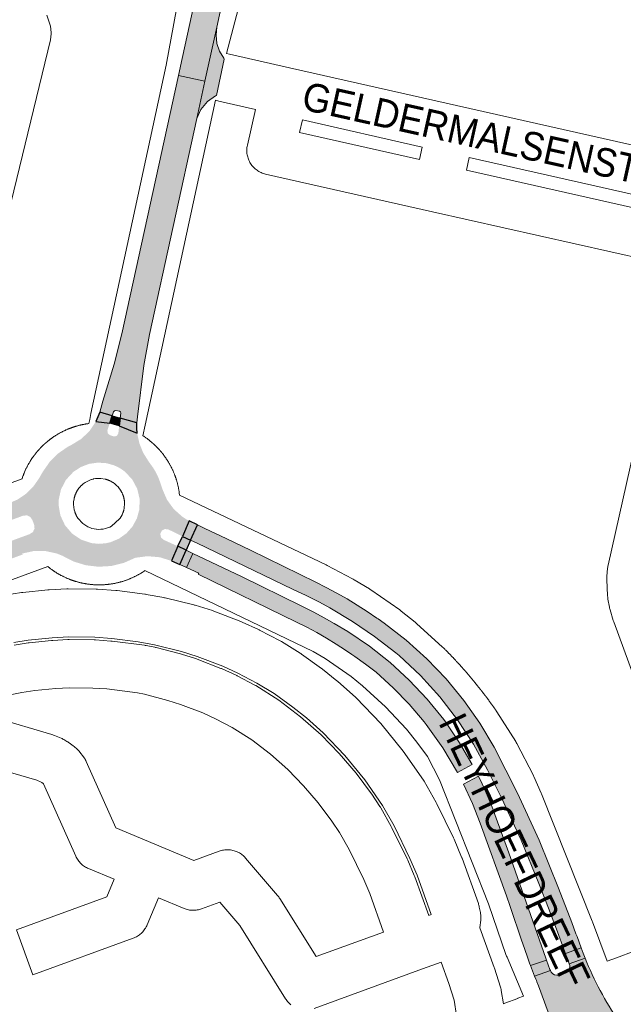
# Paper-space layout 'Layout1' of a CAD drawing. Header units: metres. Extents: x 123097 to 144122, y 392739 to 407589.
# Tile 64 of 256: x 128491 to 128654, y 398856 to 399122. Entities that reach past the tile are written whole.
import ezdxf
from ezdxf.enums import TextEntityAlignment as Align

# ---------------------------------------------------------------- set-up
doc = ezdxf.new("R2010")
doc.units = ezdxf.units.M
doc.header["$MEASUREMENT"] = 0
for name, color, linetype, lineweight in [('gs-anno-wegen algemeen tekst', 7, 'Continuous', 0), ('gs-knt-aanvullende hoofdweg', 7, 'Continuous', 0), ('gs-knt-wegen algemeen', 7, 'Continuous', 0), ('ir-ARC-asfalt-hoofdwegen-te inspecteren', 5, 'Continuous', 0), ('ir-ARC-fietspaden naastliggend- te inspecteren', 1, 'Continuous', 0)]:
    doc.layers.add(name, color=color, linetype=linetype, lineweight=lineweight)
doc.styles.add('Style-Arial', font='arial.ttf')

psp = doc.layouts.get("Layout1")

# ---------------------------------------------------------------- hatches: boundary and pattern name
at = {"layer": 'ir-ARC-asfalt-hoofdwegen-te inspecteren', "linetype": 'Continuous', "lineweight": 13}
for points in [[(128533.712, 399107.336), (128540.89, 399105.766), (128544.1, 399120.421), (128552.621, 399159.655), (128554.6, 399168.001), (128556.8, 399176.292), (128552.808, 399177.409), (128548.923, 399178.104), (128546.46, 399165.63), (128534.724, 399111.963)], [(128540.89, 399105.766), (128538.681, 399095.681), (128539.808, 399098.163), (128541.547, 399100.263), (128543.775, 399101.834), (128543.995, 399101.941), (128546.127, 399111.763), (128545.985, 399112), (128544.85, 399113.906), (128544.14, 399116.008), (128543.886, 399118.213), (128544.1, 399120.421)], [(128512.41, 399016.2), (128515.805, 399015.219), (128516.149, 399016.249), (128516.374, 399016.56), (128516.754, 399016.618), (128517.763, 399016.443), (128518.032, 399016.238), (128518.122, 399015.913), (128517.95, 399014.596), (128522.457, 399013.3), (128522.653, 399014.887), (128524.38, 399028.841), (128525.86, 399037.191), (128538.681, 399095.681), (128540.89, 399105.766), (128533.712, 399107.336), (128518.41, 399037.36), (128516.3, 399029.14), (128513.291, 399019.13)], [(128619.19, 398925.498), (128615.303, 398931.968), (128610.948, 398938.133), (128606.149, 398943.958), (128600.932, 398949.412), (128595.325, 398954.466), (128589.36, 398959.09), (128587.775, 398960.216), (128587.43, 398960.456), (128584.78, 398962.243), (128582.081, 398963.966), (128579.34, 398965.622), (128576.558, 398967.208), (128573.737, 398968.724), (128570.88, 398970.17), (128553.246, 398978.861), (128546.657, 398982.006), (128540.841, 398984.725), (128538.911, 398985.66), (128537.02, 398981.56), (128538.825, 398980.69), (128564.602, 398968.274), (128568.263, 398966.551), (128571.867, 398964.714), (128574.646, 398963.198), (128580.841, 398959.486), (128586.819, 398955.432), (128592.56, 398951.05), (128593.468, 398950.312), (128599.182, 398944.911), (128604.458, 398939.08), (128609.262, 398932.856), (128613.566, 398926.276), (128617.344, 398919.38), (128618.899, 398916.327), (128620.423, 398913.255), (128621.14, 398911.782), (128626.426, 398900.28), (128631.26, 398888.58), (128633.888, 398881.947), (128636, 398876.206), (128638.246, 398870.121), (128638.422, 398869.645), (128642.701, 398871.145), (128642.146, 398872.691), (128641.618, 398874.246), (128641.306, 398874.998), (128640.139, 398878.076), (128636.57, 398887.32), (128631.306, 398900.283), (128625.51, 398913.016)], [(128618.196, 398910.354), (128617.57, 398911.871), (128616.761, 398913.74), (128615.918, 398915.593), (128614.897, 398917.683), (128610.897, 398915.493), (128613.302, 398910.259), (128615.39, 398904.89), (128622.46, 398885.21), (128623.452, 398882.364), (128626.672, 398872.993), (128626.821, 398872.544), (128628.153, 398868.664), (128628.843, 398866.725), (128628.974, 398866.371), (128633.307, 398867.849), (128633.12, 398868.341), (128623.093, 398896.909), (128619.384, 398907.282), (128618.802, 398908.823)], [(128638.422, 398869.645), (128639.457, 398866.843), (128643.778, 398868.367), (128643.228, 398869.752), (128642.701, 398871.145)], [(128633.307, 398867.849), (128628.974, 398866.371), (128629.516, 398864.952), (128630.081, 398863.541), (128634.398, 398865.049), (128634.261, 398865.337)]]:
    psp.add_hatch(color=5, dxfattribs=at).paths.add_polyline_path(points, flags=0)
h = psp.add_hatch(color=5, dxfattribs=at)
h.paths.add_polyline_path([(128512.098, 398974.336), (128508.664, 398974.741), (128505.357, 398975.748), (128502.281, 398977.327), (128500.747, 398977.937), (128497.682, 398978.596), (128494.548, 398978.591), (128491.485, 398977.925), (128491.569, 398977.626), (128491.325, 398977.564), (128487.503, 398976.165), (128485.94, 398980.412), (128493.46, 398983.169), (128494.335, 398983.742), (128494.779, 398984.69), (128494.659, 398985.729), (128494.2, 398986.94), (128493.629, 398987.801), (128492.699, 398988.249), (128491.67, 398988.16), (128484.129, 398985.371), (128482.59, 398989.585), (128487.62, 398991.43), (128490.143, 398992.522), (128492.425, 398994.055), (128494.389, 398995.979), (128495.969, 398998.228), (128496.977, 399000), (128498.859, 399002.708), (128501.194, 399005.036), (128503.908, 399006.909), (128504.8, 399007.34), (128507.433, 399008.956), (128509.661, 399011.096), (128511.382, 399013.661), (128515.144, 399013.224), (128514.761, 399012.069), (128514.484, 399011.206), (128514.586, 399010.439), (128515.186, 399009.949), (128516.141, 399009.63), (128516.981, 399009.712), (128517.444, 399010.417), (128517.533, 399011.199), (128517.691, 399012.484), (128522.559, 399010.456), (128523.147, 399007.728), (128524.201, 399005.143), (128525.688, 399002.782), (128526.849, 399001.164), (128527.549, 399000), (128528.31, 398998.43), (128528.909, 398996.791), (128529.39, 398995.32), (128530.624, 398992.467), (128532.446, 398989.949), (128534.769, 398987.884), (128535.818, 398987.206), (128536.598, 398986.781), (128534.8, 398982.57), (128531.011, 398984.423), (128530.06, 398984.556), (128529.215, 398984.1), (128528.802, 398983.233), (128528.983, 398982.29), (128529.686, 398981.636), (128533.572, 398979.877), (128531.817, 398975.918), (128528.654, 398976.907), (128525.353, 398977.196), (128522.067, 398976.771), (128518.907, 398975.368), (128515.549, 398974.547)])
h.paths.add_polyline_path([(128512.082, 398980.541), (128510.183, 398980.735), (128507.389, 398981.671), (128504.945, 398983.316), (128503.027, 398985.552), (128501.771, 398988.217), (128501.27, 398991.12), (128501.3, 398992.414), (128501.925, 398995.267), (128503.277, 398997.856), (128505.259, 399000), (128507.26, 399001.321), (128509.499, 399002.178), (128511.871, 399002.532), (128514.263, 399002.366), (128516.31, 399001.79), (128517.593, 399001.178), (128518.483, 399000.63), (128519.316, 399000), (128521.237, 398997.927), (128522.567, 398995.432), (128523.217, 398992.681), (128523.144, 398989.855), (128522.481, 398987.445), (128521.291, 398985.247), (128519.636, 398983.374), (128517.6, 398981.924), (128515.29, 398980.97), (128513.986, 398980.679)], flags=16)
at = {"layer": 'ir-ARC-asfalt-hoofdwegen-te inspecteren', "linetype": 'Continuous', "lineweight": 13, "extrusion": (0, 0, -1)}
psp.add_hatch(color=5, dxfattribs=at).paths.add_polyline_path([(-128587.203, 398945.756), (-128591.832, 398941.583), (-128596.178, 398937.114), (-128600.22, 398932.37), (-128600.783, 398931.645), (-128605.278, 398925.321), (-128609.253, 398918.658), (-128613.248, 398920.833), (-128609.792, 398926.705), (-128605.96, 398932.34), (-128605.496, 398932.975), (-128601.046, 398938.48), (-128596.202, 398943.64), (-128590.988, 398948.427), (-128585.434, 398952.815), (-128579.57, 398956.78), (-128575.824, 398959.015), (-128573.193, 398960.5), (-128570.4, 398962.009), (-128566.926, 398963.791), (-128550.8, 398971.67), (-128537.631, 398977.961), (-128535.889, 398974.114), (-128539.214, 398972.608), (-128539.051, 398972.365), (-128565.704, 398959.338), (-128568.433, 398957.96), (-128571.126, 398956.51), (-128573.779, 398954.991), (-128576.392, 398953.403), (-128578.962, 398951.747), (-128580.647, 398950.598), (-128581.439, 398950.038), (-128584.364, 398947.955)], flags=0)
psp.add_hatch(color=5, dxfattribs=at).paths.add_polyline_path([(-128644.104, 398847.749, 0.067213), (-128643.992, 398847.986), (-128643.968, 398847.978), (-128643.99, 398847.992, 0.3279735), (-128644.371, 398849.086), (-128646.753, 398850.557, 0.4116589), (-128648.072, 398850.19), (-128648.133, 398850.087), (-128648.385, 398849.637), (-128652.894, 398851.282, 0.0522353), (-128643.778, 398868.367), (-128639.457, 398866.843), (-128639.633, 398866.366, 0.1249603), (-128639.508, 398865.46), (-128639.539, 398865.447), (-128639.498, 398865.435, 0.2013708), (-128638.469, 398864.43), (-128636.742, 398863.816, 0.3420814), (-128634.595, 398864.634), (-128634.398, 398865.049), (-128630.081, 398863.541), (-128630.43, 398862.704), (-128630.43, 398862.704), (-128630.574, 398862.358), (-128630.718, 398862.012), (-128630.718, 398862.012), (-128631.192, 398860.873), (-128631.198, 398860.856), (-128633.781, 398853.795, 0.0108965), (-128633.789, 398853.775), (-128637.338, 398848.475), (-128637.809, 398847.724), (-128637.817, 398847.728), (-128638.015, 398847.41), (-128638.213, 398847.092), (-128638.208, 398847.088), (-128638.954, 398845.9), (-128639.887, 398844.524), (-128644.324, 398847.293), (-128644.113, 398847.73)])
at = {"layer": 'ir-ARC-fietspaden naastliggend- te inspecteren', "linetype": 'Continuous', "lineweight": 30}
psp.add_hatch(color=1, dxfattribs=at).paths.add_polyline_path([(128522.457, 399013.3), (128517.95, 399014.596), (128517.691, 399012.484), (128522.559, 399010.456), (128522.445, 399011.876)], flags=0)

# ---------------------------------------------------------------- linework, layer by layer
at = {"layer": 'gs-knt-aanvullende hoofdweg', "color": 7, "linetype": 'Continuous', "flags": 128}
for points in [[(128576.105, 399224.736), (128574.843, 399220.48), (128563.391, 399178.692), (128552.554, 399135.726), (128552.541, 399135.675), (128546.721, 399113.276)], [(128491.397, 398998.165), (128491.54, 398998.623), (128491.71, 398999.058), (128491.742, 398999.144), (128491.808, 398999.313), (128491.841, 398999.399), (128491.908, 398999.567), (128491.943, 398999.653), (128492.012, 398999.82), (128492.056, 398999.925), (128492.235, 399000.354), (128492.46, 399000.82), (128492.509, 399000.921), (128492.589, 399001.084), (128492.614, 399001.134), (128492.695, 399001.296), (128492.763, 399001.428), (128492.847, 399001.588), (128492.881, 399001.653), (128493.074, 399002.021), (128493.233, 399002.29), (128493.29, 399002.388), (128493.382, 399002.544), (128493.411, 399002.593), (128493.504, 399002.748), (128493.571, 399002.857), (128493.667, 399003.011), (128493.697, 399003.059), (128493.794, 399003.212), (128493.876, 399003.338), (128494.051, 399003.609), (128494.263, 399003.912), (128494.316, 399003.986), (128494.421, 399004.135), (128494.489, 399004.228), (128494.596, 399004.374), (128494.65, 399004.448), (128494.759, 399004.593), (128494.809, 399004.659), (128494.919, 399004.802), (128494.996, 399004.899), (128495.16, 399005.11), (128495.259, 399005.228), (128495.333, 399005.318), (128495.449, 399005.457), (128495.487, 399005.502), (128495.604, 399005.64), (128495.701, 399005.752), (128495.821, 399005.888), (128495.86, 399005.931), (128495.981, 399006.066), (128496.039, 399006.131), (128496.161, 399006.264), (128496.242, 399006.351), (128496.367, 399006.483), (128496.391, 399006.511), (128496.422, 399006.54), (128496.427, 399006.546), (128496.553, 399006.676), (128496.594, 399006.718), (128496.721, 399006.847), (128496.825, 399006.95), (128496.955, 399007.076), (128496.996, 399007.117), (128497.127, 399007.243), (128497.234, 399007.344), (128497.367, 399007.467), (128497.41, 399007.506), (128497.544, 399007.628), (128497.588, 399007.667), (128497.723, 399007.788), (128497.738, 399007.802), (128497.834, 399007.886), (128497.971, 399008.004), (128498.015, 399008.042), (128498.153, 399008.159), (128498.243, 399008.234), (128498.383, 399008.349), (128498.474, 399008.422), (128498.616, 399008.535), (128498.783, 399008.668), (128498.901, 399008.759), (128499.045, 399008.868), (128499.112, 399008.918), (128499.185, 399008.972), (128499.189, 399008.974), (128499.258, 399009.026), (128499.332, 399009.079), (128499.479, 399009.186), (128499.526, 399009.219), (128499.674, 399009.324), (128499.777, 399009.396), (128499.926, 399009.498), (128500.021, 399009.562), (128500.172, 399009.662), (128500.22, 399009.694), (128500.372, 399009.793), (128500.479, 399009.861), (128500.633, 399009.957), (128500.7, 399009.999), (128500.734, 399010.02), (128500.855, 399010.094), (128500.915, 399010.131), (128501.07, 399010.224), (128501.168, 399010.281), (128501.325, 399010.372), (128501.437, 399010.436), (128501.595, 399010.524), (128501.644, 399010.551), (128501.803, 399010.638), (128501.885, 399010.682), (128502.045, 399010.767), (128502.127, 399010.81), (128502.288, 399010.893), (128502.362, 399010.931), (128502.37, 399010.935), (128502.532, 399011.016), (128502.649, 399011.073), (128502.812, 399011.151), (128502.862, 399011.175), (128503.026, 399011.252), (128503.11, 399011.291), (128503.275, 399011.366), (128503.395, 399011.419), (128503.561, 399011.491), (128503.611, 399011.512), (128503.778, 399011.583), (128503.898, 399011.633), (128504.061, 399011.699), (128504.066, 399011.701), (128504.138, 399011.73), (128504.306, 399011.796), (128504.406, 399011.834), (128504.576, 399011.898), (128504.649, 399011.925), (128504.819, 399011.987), (128504.905, 399012.018), (128505.077, 399012.078), (128505.163, 399012.108), (128505.335, 399012.166), (128505.448, 399012.203), (128505.62, 399012.258), (128505.707, 399012.286), (128505.8, 399012.314), (128505.82, 399012.32), (128505.84, 399012.326), (128505.88, 399012.339), (128505.968, 399012.365), (128506.142, 399012.416), (128506.218, 399012.438), (128506.392, 399012.487), (128506.48, 399012.511), (128506.655, 399012.558), (128506.743, 399012.581), (128506.919, 399012.626), (128507.036, 399012.655), (128507.212, 399012.697), (128507.3, 399012.717), (128507.477, 399012.757), (128507.555, 399012.775), (128507.625, 399012.792), (128507.672, 399012.8), (128507.733, 399012.813), (128507.812, 399012.829), (128507.989, 399012.865), (128508.117, 399012.89), (128508.295, 399012.923), (128508.382, 399012.939), (128508.562, 399012.97), (128508.635, 399012.982), (128508.813, 399013.011), (128508.907, 399013.026), (128509.087, 399013.053), (128509.203, 399013.069), (128509.382, 399013.093), (128509.456, 399013.106), (128509.7, 399014.234), (128510.038, 399015.799), (128530.389, 399110.098), (128540.785, 399166.608)], [(128543.707, 399100.609), (128524.719, 399012.63), (128524.106, 399009.789), (128524.124, 399009.777), (128524.138, 399009.768), (128524.168, 399009.749), (128524.32, 399009.65), (128524.444, 399009.567), (128524.594, 399009.465), (128524.641, 399009.433), (128524.791, 399009.33), (128524.885, 399009.263), (128525.032, 399009.158), (128525.087, 399009.119), (128525.234, 399009.012), (128525.3, 399008.963), (128525.445, 399008.855), (128525.564, 399008.765), (128525.696, 399008.662), (128525.707, 399008.653), (128525.753, 399008.618), (128525.895, 399008.506), (128525.966, 399008.449), (128526.107, 399008.335), (128526.197, 399008.261), (128526.336, 399008.145), (128526.405, 399008.087), (128526.543, 399007.969), (128526.607, 399007.913), (128526.743, 399007.794), (128526.81, 399007.734), (128526.946, 399007.613), (128527.032, 399007.535), (128527.165, 399007.411), (128527.186, 399007.393), (128527.207, 399007.371), (128527.34, 399007.248), (128527.425, 399007.167), (128527.555, 399007.041), (128527.638, 399006.958), (128527.766, 399006.83), (128527.808, 399006.789), (128527.935, 399006.66), (128527.996, 399006.597), (128528.122, 399006.466), (128528.203, 399006.38), (128528.326, 399006.248), (128528.385, 399006.184), (128528.507, 399006.05), (128528.556, 399005.996), (128528.567, 399005.983), (128528.687, 399005.848), (128528.744, 399005.784), (128528.863, 399005.647), (128528.939, 399005.558), (128529.056, 399005.419), (128529.113, 399005.35), (128529.228, 399005.21), (128529.285, 399005.14), (128529.398, 399004.999), (128529.45, 399004.933), (128529.562, 399004.79), (128529.638, 399004.692), (128529.747, 399004.547), (128529.781, 399004.501), (128529.796, 399004.483), (128529.89, 399004.356), (128529.958, 399004.262), (128530.065, 399004.115), (128530.118, 399004.041), (128530.222, 399003.893), (128530.268, 399003.826), (128530.371, 399003.676), (128530.429, 399003.591), (128530.529, 399003.441), (128530.573, 399003.374), (128530.672, 399003.222), (128530.752, 399003.096), (128530.848, 399002.942), (128530.867, 399002.912), (128530.896, 399002.865), (128530.911, 399002.841), (128530.962, 399002.758), (128531.021, 399002.661), (128531.114, 399002.505), (128531.15, 399002.443), (128531.241, 399002.287), (128531.315, 399002.157), (128531.403, 399001.999), (128531.43, 399001.95), (128531.517, 399001.791), (128531.561, 399001.709), (128531.646, 399001.549), (128531.689, 399001.467), (128531.772, 399001.306), (128531.832, 399001.192), (128531.85, 399001.157), (128531.911, 399001.028), (128531.943, 399000.962), (128532.022, 399000.798), (128532.054, 399000.731), (128532.131, 399000.567), (128532.185, 399000.448), (128532.259, 399000.283), (128532.282, 399000.233), (128532.355, 399000.067), (128532.406, 398999.947), (128532.476, 398999.78), (128532.491, 398999.745), (128532.56, 398999.578), (128532.648, 398999.37), (128532.772, 398999.032), (128532.804, 398998.945), (128532.866, 398998.775), (128532.897, 398998.689), (128532.957, 398998.517), (128533, 398998.393), (128533.057, 398998.221), (128533.073, 398998.172), (128533.129, 398997.999), (128533.165, 398997.886), (128533.284, 398997.52), (128533.369, 398997.19), (128533.39, 398997.113), (128533.437, 398996.938), (128533.457, 398996.86), (128533.502, 398996.685), (128533.534, 398996.558), (128533.576, 398996.382), (128533.596, 398996.294), (128533.637, 398996.118), (128533.753, 398995.621), (128533.848, 398995.039), (128533.862, 398994.952), (128533.891, 398994.773), (128533.904, 398994.692), (128533.931, 398994.513), (128533.949, 398994.391), (128534.044, 398993.736)], [(128428.266, 398975.007), (128491.397, 398998.165)], [(128511.508, 398984.493), (128512.087, 398984.456), (128512.091, 398984.456), (128512.094, 398984.456), (128512.118, 398984.456), (128512.731, 398984.472), (128513.342, 398984.543), (128513.365, 398984.548), (128513.938, 398984.668), (128513.942, 398984.669), (128514.52, 398984.844), (128514.529, 398984.847), (128514.538, 398984.85), (128514.556, 398984.857), (128515.093, 398985.073), (128515.099, 398985.076), (128515.104, 398985.079), (128515.121, 398985.087), (128515.644, 398985.354), (128517.805, 398987.278), (128517.831, 398987.314), (128517.879, 398987.382), (128517.94, 398987.47), (128517.99, 398987.544), (128518.022, 398987.594), (128518.074, 398987.674), (128518.13, 398987.765), (128518.145, 398987.788), (128518.168, 398987.825), (128518.211, 398987.901), (128518.489, 398988.433), (128518.709, 398988.959), (128518.719, 398988.985), (128518.757, 398989.094), (128518.782, 398989.166), (128518.81, 398989.251), (128518.839, 398989.343), (128518.861, 398989.415), (128518.88, 398989.482), (128518.903, 398989.57), (128518.929, 398989.668), (128518.948, 398989.746), (128519.037, 398990.127), (128519.135, 398991.593), (128519.133, 398991.661), (128519.129, 398991.737), (128519.124, 398991.814), (128519.119, 398991.891), (128519.112, 398991.969), (128519.1, 398992.088), (128519.092, 398992.164), (128519.082, 398992.239), (128519.07, 398992.334), (128519.058, 398992.411), (128519.043, 398992.506), (128519.026, 398992.6), (128519.012, 398992.678), (128518.997, 398992.752), (128518.977, 398992.846), (128518.956, 398992.94), (128518.939, 398993.008), (128518.921, 398993.081), (128518.894, 398993.179), (128518.87, 398993.266), (128518.845, 398993.351), (128518.821, 398993.43), (128518.791, 398993.521), (128518.771, 398993.583), (128518.763, 398993.606), (128518.74, 398993.672), (128518.71, 398993.756), (128518.675, 398993.845), (128518.65, 398993.91), (128518.617, 398993.991), (128518.608, 398994.011), (128518.474, 398994.313), (128518.462, 398994.338), (128518.427, 398994.411), (128518.393, 398994.48), (128518.148, 398994.921), (128518.139, 398994.935), (128518.124, 398994.96), (128518.108, 398994.986), (128518.092, 398995.011), (128517.783, 398995.466), (128517.399, 398995.939), (128516.974, 398996.377), (128516.512, 398996.776), (128516.059, 398997.105), (128516.037, 398997.12), (128516.017, 398997.133), (128515.993, 398997.148), (128515.985, 398997.153), (128515.547, 398997.415), (128515.469, 398997.456), (128515.409, 398997.488), (128515.374, 398997.505), (128515.136, 398997.621), (128515.08, 398997.647), (128515.064, 398997.655), (128515.009, 398997.679), (128514.903, 398997.724), (128514.828, 398997.756), (128514.763, 398997.781), (128514.666, 398997.819), (128514.602, 398997.843), (128514.518, 398997.872), (128514.434, 398997.901), (128514.342, 398997.931), (128514.251, 398997.96), (128514.184, 398997.98), (128514.094, 398998.006), (128513.93, 398998.051), (128512.726, 398998.243), (128512.635, 398998.249), (128512.558, 398998.253), (128512.48, 398998.256), (128512.382, 398998.259), (128512.353, 398998.259), (128512.305, 398998.259), (128512.207, 398998.259), (128512.109, 398998.259), (128512.075, 398998.259), (128512.052, 398998.258), (128511.954, 398998.254), (128511.856, 398998.251), (128511.826, 398998.248), (128511.779, 398998.245), (128511.406, 398998.21), (128511.355, 398998.203), (128511.257, 398998.191), (128511.247, 398998.189), (128510.748, 398998.098), (128510.673, 398998.081), (128510.655, 398998.076), (128510.151, 398997.937), (128510.119, 398997.928), (128510.111, 398997.925), (128510.105, 398997.923), (128510.079, 398997.914), (128509.53, 398997.708), (128509.513, 398997.7), (128508.972, 398997.439), (128508.441, 398997.124), (128508.438, 398997.121), (128507.956, 398996.772), (128507.943, 398996.762), (128507.936, 398996.756), (128507.928, 398996.751), (128507.486, 398996.366), (128507.481, 398996.361), (128507.468, 398996.349), (128507.451, 398996.333), (128507.429, 398996.311), (128507.081, 398995.947), (128507.064, 398995.928), (128507.012, 398995.87), (128506.999, 398995.854), (128506.704, 398995.486), (128506.683, 398995.459), (128506.638, 398995.396), (128506.593, 398995.333), (128506.398, 398995.041), (128506.389, 398995.026), (128506.351, 398994.965), (128506.305, 398994.889), (128506.257, 398994.807), (128506.221, 398994.745), (128506.179, 398994.668), (128506.128, 398994.574), (128506.096, 398994.512), (128506.061, 398994.441), (128506.018, 398994.354), (128505.98, 398994.274), (128505.943, 398994.194), (128505.907, 398994.113), (128505.872, 398994.031), (128505.843, 398993.96), (128505.81, 398993.878), (128505.778, 398993.795), (128505.747, 398993.711), (128505.721, 398993.639), (128505.69, 398993.549), (128505.662, 398993.464), (128505.641, 398993.397), (128505.614, 398993.305), (128505.586, 398993.207), (128505.562, 398993.121), (128505.544, 398993.052), (128505.525, 398992.974), (128505.503, 398992.881), (128505.483, 398992.788), (128505.474, 398992.743), (128505.345, 398991.873), (128505.339, 398991.649), (128505.334, 398991.25), (128505.335, 398991.23), (128505.397, 398990.485), (128505.526, 398989.749), (128505.648, 398989.298), (128505.65, 398989.291), (128505.679, 398989.2), (128505.71, 398989.109), (128505.739, 398989.025), (128505.763, 398988.959), (128505.79, 398988.888), (128505.825, 398988.798), (128505.866, 398988.698), (128505.893, 398988.633), (128505.921, 398988.57), (128505.965, 398988.472), (128506.003, 398988.392), (128506.033, 398988.329), (128506.075, 398988.245), (128506.465, 398987.485), (128507.835, 398986.063), (128508.347, 398985.668), (128509.156, 398985.18), (128509.162, 398985.177), (128509.169, 398985.173), (128509.177, 398985.169), (128509.716, 398984.931), (128509.722, 398984.928), (128509.729, 398984.926), (128510.294, 398984.733), (128510.303, 398984.731), (128510.308, 398984.729), (128510.876, 398984.59), (128510.899, 398984.585), (128510.905, 398984.584), (128511.487, 398984.496), (128511.508, 398984.493)], [(128534.044, 398993.736), (128573.664, 398974.841), (128573.937, 398974.703), (128580.854, 398971.051), (128581.043, 398970.948), (128581.229, 398970.84), (128585.394, 398968.326), (128585.6, 398968.196), (128585.803, 398968.06), (128593.603, 398962.632), (128593.8, 398962.49), (128593.993, 398962.341), (128597.809, 398959.3), (128597.997, 398959.146), (128598.179, 398958.985), (128605.212, 398952.595), (128605.449, 398952.37), (128605.613, 398952.207), (128605.696, 398952.125), (128605.777, 398952.044), (128605.941, 398951.88), (128606.103, 398951.717), (128606.187, 398951.633), (128606.266, 398951.553), (128606.428, 398951.388), (128606.43, 398951.386), (128606.59, 398951.224), (128606.674, 398951.138), (128606.752, 398951.059), (128606.913, 398950.893), (128606.917, 398950.89), (128607.074, 398950.728), (128607.159, 398950.64), (128607.235, 398950.562), (128607.396, 398950.396), (128607.4, 398950.391), (128607.556, 398950.229), (128607.641, 398950.14), (128607.716, 398950.062), (128607.875, 398949.895), (128607.88, 398949.89), (128608.034, 398949.727), (128608.12, 398949.637), (128608.193, 398949.56), (128608.352, 398949.392), (128608.358, 398949.385), (128608.51, 398949.223), (128608.596, 398949.131), (128608.668, 398949.055), (128608.825, 398948.886), (128608.832, 398948.878), (128608.924, 398948.778), (128608.981, 398948.715), (128609.068, 398948.621), (128609.138, 398948.546), (128609.144, 398948.539), (128609.296, 398948.377), (128609.304, 398948.368), (128609.452, 398948.207), (128609.539, 398948.111), (128609.608, 398948.036), (128609.764, 398947.865), (128609.773, 398947.855), (128609.919, 398947.694), (128610.007, 398947.597), (128610.074, 398947.523), (128610.228, 398947.351), (128610.239, 398947.34), (128610.383, 398947.179), (128610.471, 398947.08), (128610.558, 398946.983), (128610.701, 398946.822), (128610.711, 398946.811), (128610.864, 398946.639), (128610.932, 398946.561), (128611.016, 398946.466), (128611.161, 398946.301), (128611.169, 398946.293), (128611.321, 398946.119), (128611.39, 398946.039), (128611.472, 398945.945), (128611.618, 398945.778), (128611.624, 398945.771), (128611.774, 398945.597), (128611.846, 398945.514), (128611.925, 398945.422), (128612.072, 398945.252), (128612.075, 398945.248), (128612.225, 398945.072), (128612.298, 398944.987), (128612.375, 398944.897), (128612.522, 398944.723), (128612.524, 398944.721), (128612.673, 398944.545), (128612.747, 398944.457), (128612.822, 398944.369), (128612.97, 398944.192), (128613.118, 398944.015), (128613.193, 398943.925), (128613.266, 398943.838), (128613.413, 398943.661), (128613.415, 398943.658), (128613.56, 398943.483), (128613.636, 398943.39), (128613.706, 398943.305), (128613.853, 398943.127), (128613.856, 398943.122), (128613.998, 398942.948), (128614.076, 398942.852), (128614.144, 398942.769), (128614.289, 398942.59), (128614.295, 398942.583), (128614.434, 398942.411), (128614.513, 398942.312), (128614.579, 398942.231), (128614.723, 398942.051), (128614.73, 398942.042), (128614.867, 398941.871), (128614.947, 398941.77), (128615.01, 398941.69), (128615.153, 398941.51), (128615.162, 398941.498), (128615.296, 398941.329), (128615.378, 398941.225), (128615.458, 398941.123), (128615.591, 398940.952), (128615.6, 398940.941), (128615.742, 398940.758), (128615.805, 398940.677), (128615.884, 398940.576), (128616.017, 398940.403), (128616.025, 398940.393), (128616.166, 398940.21), (128616.229, 398940.127), (128616.307, 398940.027), (128616.44, 398939.852), (128616.447, 398939.843), (128616.587, 398939.659), (128616.651, 398939.575), (128616.724, 398939.477), (128616.726, 398939.475), (128616.728, 398939.472), (128616.859, 398939.299), (128616.866, 398939.29), (128617.004, 398939.106), (128617.069, 398939.02), (128617.143, 398938.921), (128617.276, 398938.742), (128617.281, 398938.735), (128617.419, 398938.55), (128617.483, 398938.463), (128617.556, 398938.364), (128617.689, 398938.184), (128617.693, 398938.178), (128617.83, 398937.992), (128617.895, 398937.903), (128617.966, 398937.805), (128618.099, 398937.623), (128618.102, 398937.619), (128618.238, 398937.431), (128618.303, 398937.341), (128618.373, 398937.244), (128618.506, 398937.06), (128618.508, 398937.057), (128618.643, 398936.869), (128618.708, 398936.777), (128618.777, 398936.681), (128618.909, 398936.495), (128618.911, 398936.492), (128619.044, 398936.304), (128619.11, 398936.21), (128619.177, 398936.115), (128619.31, 398935.926), (128619.442, 398935.736), (128619.508, 398935.641), (128619.574, 398935.547), (128619.706, 398935.357), (128619.881, 398935.093), (128624.982, 398927.012), (128625.149, 398926.734), (128625.304, 398926.449), (128629.683, 398917.967), (128629.791, 398917.749), (128629.893, 398917.527), (128631.843, 398913.061), (128631.936, 398912.836), (128645.675, 398878.363), (128645.737, 398878.203), (128649.709, 398867.533)], [(128498.377, 398974.371), (128431.115, 398949.697)], [(128524.627, 398973.284), (128524.578, 398973.246), (128524.543, 398973.22), (128524.44, 398973.149), (128524.277, 398973.038), (128524.257, 398973.025), (128524.223, 398973.001), (128524.071, 398972.903), (128524.022, 398972.872), (128523.869, 398972.775), (128523.761, 398972.708), (128523.607, 398972.614), (128523.54, 398972.573), (128523.384, 398972.48), (128523.322, 398972.444), (128523.166, 398972.353), (128523.068, 398972.297), (128522.91, 398972.208), (128522.829, 398972.163), (128522.67, 398972.076), (128522.601, 398972.039), (128522.556, 398972.015), (128522.396, 398971.931), (128522.346, 398971.905), (128522.185, 398971.822), (128522.086, 398971.772), (128521.923, 398971.691), (128521.856, 398971.658), (128521.693, 398971.579), (128521.576, 398971.523), (128521.412, 398971.447), (128521.362, 398971.424), (128521.197, 398971.349), (128521.077, 398971.296), (128520.911, 398971.224), (128520.861, 398971.203), (128520.843, 398971.195), (128520.835, 398971.192), (128520.694, 398971.132), (128520.588, 398971.088), (128520.421, 398971.02), (128520.321, 398970.98), (128520.152, 398970.914), (128520.08, 398970.886), (128519.911, 398970.822), (128519.811, 398970.785), (128519.64, 398970.723), (128519.567, 398970.697), (128519.395, 398970.637), (128519.321, 398970.611), (128519.15, 398970.553), (128519.017, 398970.509), (128519.013, 398970.508), (128518.84, 398970.453), (128518.803, 398970.441), (128518.63, 398970.387), (128518.504, 398970.349), (128518.33, 398970.298), (128518.254, 398970.276), (128518.08, 398970.227), (128517.953, 398970.193), (128517.778, 398970.147), (128517.739, 398970.137), (128517.564, 398970.092), (128517.428, 398970.058), (128517.251, 398970.016), (128517.181, 398970), (128517.137, 398969.99), (128517.131, 398969.988), (128517.005, 398969.96), (128516.917, 398969.94), (128516.74, 398969.902), (128516.653, 398969.884), (128516.475, 398969.848), (128516.355, 398969.825), (128516.177, 398969.792), (128516.137, 398969.784), (128515.959, 398969.752), (128515.831, 398969.731), (128515.652, 398969.702), (128515.531, 398969.683), (128515.352, 398969.657), (128515.305, 398969.65), (128515.218, 398969.638), (128515.125, 398969.625), (128515.008, 398969.61), (128514.829, 398969.588), (128514.742, 398969.578), (128514.562, 398969.558), (128514.476, 398969.549), (128514.295, 398969.531), (128514.176, 398969.52), (128513.996, 398969.505), (128513.91, 398969.498), (128513.729, 398969.485), (128513.647, 398969.48), (128513.466, 398969.469), (128513.383, 398969.464), (128513.276, 398969.459), (128513.202, 398969.455), (128513.078, 398969.45), (128512.897, 398969.444), (128512.814, 398969.442), (128512.633, 398969.438), (128512.55, 398969.437), (128512.369, 398969.435), (128512.245, 398969.434), (128512.064, 398969.435), (128511.981, 398969.436), (128511.8, 398969.439), (128511.717, 398969.441), (128511.536, 398969.446), (128511.453, 398969.449), (128511.325, 398969.454), (128511.272, 398969.456), (128511.148, 398969.461), (128510.967, 398969.471), (128510.925, 398969.474), (128510.744, 398969.485), (128510.576, 398969.497), (128510.396, 398969.512), (128510.355, 398969.516), (128510.175, 398969.532), (128510.056, 398969.543), (128509.875, 398969.562), (128509.789, 398969.572), (128509.609, 398969.593), (128509.522, 398969.603), (128509.386, 398969.621), (128509.382, 398969.621), (128509.343, 398969.626), (128509.261, 398969.637), (128509.082, 398969.662), (128508.96, 398969.68), (128508.781, 398969.708), (128508.701, 398969.721), (128508.522, 398969.751), (128508.434, 398969.766), (128508.256, 398969.798), (128508.136, 398969.821), (128507.958, 398969.856), (128507.918, 398969.864), (128507.74, 398969.9), (128507.604, 398969.929), (128507.461, 398969.961), (128507.428, 398969.968), (128507.358, 398969.984), (128507.181, 398970.025), (128507.055, 398970.055), (128506.879, 398970.099), (128506.83, 398970.112), (128506.655, 398970.157), (128506.538, 398970.187), (128506.363, 398970.235), (128506.276, 398970.26), (128506.102, 398970.31), (128506.014, 398970.336), (128505.841, 398970.388), (128505.765, 398970.411), (128505.592, 398970.465), (128505.578, 398970.47), (128505.468, 398970.505), (128505.296, 398970.562), (128505.258, 398970.575), (128505.086, 398970.633), (128504.95, 398970.68), (128504.78, 398970.741), (128504.706, 398970.768), (128504.536, 398970.831), (128504.45, 398970.864), (128504.281, 398970.929), (128504.195, 398970.962), (128504.027, 398971.029), (128503.956, 398971.058), (128503.788, 398971.127), (128503.748, 398971.144), (128503.653, 398971.184), (128503.487, 398971.256), (128503.452, 398971.271), (128503.286, 398971.344), (128503.151, 398971.405), (128502.987, 398971.481), (128502.953, 398971.497), (128502.789, 398971.574), (128502.672, 398971.63), (128502.509, 398971.71), (128502.41, 398971.76), (128502.249, 398971.842), (128502.216, 398971.859), (128502.055, 398971.942), (128501.993, 398971.975), (128501.985, 398971.978), (128501.923, 398972.011), (128501.798, 398972.079), (128501.764, 398972.097), (128501.7, 398972.132), (128501.541, 398972.22), (128501.474, 398972.258), (128501.317, 398972.347), (128501.21, 398972.409), (128501.207, 398972.411), (128501.203, 398972.414), (128501.05, 398972.503), (128500.989, 398972.54), (128500.833, 398972.634), (128500.747, 398972.686), (128500.594, 398972.781), (128500.505, 398972.837), (128500.352, 398972.935), (128500.285, 398972.979), (128500.134, 398973.078), (128500.077, 398973.116), (128499.98, 398973.181), (128499.926, 398973.217), (128499.831, 398973.281), (128499.745, 398973.34), (128499.681, 398973.384), (128499.587, 398973.451), (128499.44, 398973.556), (128499.366, 398973.61), (128499.22, 398973.717), (128499.146, 398973.771), (128499.001, 398973.88), (128498.929, 398973.935), (128498.785, 398974.046), (128498.719, 398974.097), (128498.577, 398974.209), (128498.486, 398974.282), (128498.377, 398974.371)], [(128625.611, 398857.527), (128627.079, 398858.121), (128622.636, 398868.653), (128622.541, 398868.892), (128622.453, 398869.133), (128617.648, 398883.127), (128604.409, 398916.626), (128601.099, 398922.992), (128598.238, 398926.887), (128595.451, 398930.332), (128589.787, 398936.455), (128583.525, 398942.144), (128580.459, 398944.587), (128573.448, 398949.466), (128570.183, 398951.436), (128570.18, 398951.438), (128524.627, 398973.284)], [(128625.605, 398857.524), (128625.608, 398857.526), (128625.611, 398857.527)]]:
    psp.add_lwpolyline(points, dxfattribs=at)
at = {"layer": 'gs-knt-wegen algemeen', "color": 7, "linetype": 'Continuous', "flags": 128}
for points in [[(128680.926, 398879.283), (128658.299, 398940.94), (128651.517, 398959.444), (128651.451, 398959.633), (128651.391, 398959.823), (128650.532, 398962.701), (128650.471, 398962.921), (128650.417, 398963.144), (128650.371, 398963.369), (128649.965, 398965.549), (128649.918, 398965.84), (128649.884, 398966.132), (128649.863, 398966.425), (128649.648, 398970.852), (128649.64, 398971.145), (128649.646, 398971.439), (128649.664, 398971.731), (128649.856, 398973.942), (128649.888, 398974.231), (128649.933, 398974.519), (128649.99, 398974.805), (128673.185, 399078.051), (128696.376, 399181.195)], [(128498.062, 399123.648), (128498.762, 399121.788), (128498.854, 399121.525), (128498.936, 399121.258), (128499.005, 399120.988), (128499.064, 399120.716), (128499.11, 399120.441), (128499.145, 399120.164), (128499.167, 399119.886), (128499.227, 399118.889), (128499.238, 399118.611), (128499.237, 399118.333), (128499.224, 399118.056), (128499.199, 399117.779), (128499.163, 399117.503), (128499.114, 399117.23), (128499.054, 399116.958), (128478.427, 399032.225)], [(128546.721, 399113.276), (128547.542, 399113.091), (128563.775, 399109.426), (128608.924, 399099.235), (128608.929, 399099.234), (128608.932, 399099.233)], [(128660.37, 399057.384), (128602.451, 399070.457), (128557.297, 399080.649), (128556.988, 399080.727), (128556.682, 399080.82), (128556.382, 399080.928), (128556.087, 399081.05), (128555.799, 399081.187), (128555.517, 399081.338), (128555.243, 399081.502), (128554.978, 399081.68), (128554.722, 399081.87), (128554.475, 399082.073), (128554.239, 399082.287), (128554.013, 399082.513), (128553.799, 399082.75), (128553.596, 399082.997), (128553.406, 399083.254), (128553.229, 399083.519), (128553.065, 399083.793), (128552.915, 399084.075), (128552.778, 399084.364), (128552.656, 399084.659), (128552.549, 399084.959), (128552.456, 399085.265), (128552.379, 399085.575), (128552.316, 399085.888), (128552.27, 399086.204), (128552.239, 399086.522), (128552.223, 399086.841), (128552.223, 399087.16), (128552.239, 399087.479), (128552.27, 399087.797), (128552.317, 399088.113), (128552.379, 399088.426), (128554.565, 399098.158), (128544.675, 399100.39), (128543.707, 399100.609)], [(128608.932, 399099.233), (128666.722, 399086.188)], [(128566.508, 399091.917), (128598.96, 399084.592), (128599.718, 399087.966), (128567.266, 399095.291), (128566.508, 399091.917)], [(128612.419, 399085.099), (128611.661, 399081.725), (128656.829, 399071.53), (128657.561, 399074.909), (128612.419, 399085.099)], [(128486.728, 398966.649), (128491.239, 398967.349), (128491.401, 398967.372), (128491.564, 398967.391), (128498.34, 398968.095), (128498.52, 398968.111), (128498.7, 398968.122), (128503.5, 398968.353), (128503.696, 398968.36), (128503.892, 398968.36), (128511.44, 398968.268), (128511.622, 398968.264), (128511.803, 398968.254), (128516.755, 398967.917), (128516.946, 398967.901), (128517.136, 398967.88), (128524.644, 398966.923), (128524.831, 398966.896), (128525.018, 398966.864), (128529.804, 398965.969), (128529.981, 398965.933), (128530.158, 398965.893), (128537.84, 398964.009), (128538.029, 398963.959), (128538.217, 398963.904), (128542.896, 398962.453), (128543.108, 398962.383), (128543.317, 398962.306), (128550.569, 398959.5), (128550.746, 398959.429), (128550.921, 398959.352), (128555.361, 398957.327), (128555.521, 398957.251), (128555.679, 398957.171)], [(128555.679, 398957.171), (128561.206, 398954.278), (128561.398, 398954.173), (128561.588, 398954.061), (128566.615, 398950.98), (128566.823, 398950.847), (128567.026, 398950.707), (128572.455, 398946.784), (128572.586, 398946.686), (128572.716, 398946.585), (128576.609, 398943.462), (128576.741, 398943.353), (128576.87, 398943.241), (128581.602, 398939.017), (128581.773, 398938.859), (128588.456, 398931.912), (128594.558, 398924.45), (128600.04, 398916.521), (128600.199, 398916.256), (128603.484, 398910.479), (128603.583, 398910.298), (128603.676, 398910.115), (128608.157, 398900.928), (128608.234, 398900.764), (128608.307, 398900.598), (128610.352, 398895.736), (128610.416, 398895.576), (128610.477, 398895.415), (128614.881, 398883.17), (128614.961, 398882.933), (128615.032, 398882.693), (128615.094, 398882.451), (128615.146, 398882.206), (128615.438, 398880.7), (128615.486, 398880.418), (128615.522, 398880.135), (128615.545, 398879.85), (128615.556, 398879.564), (128615.554, 398879.278), (128615.54, 398878.993), (128615.513, 398878.708), (128615.275, 398876.661), (128615.284, 398876.616), (128619.145, 398865.851), (128619.216, 398865.642), (128620.858, 398860.525), (128620.946, 398860.225), (128621.02, 398859.921), (128621.079, 398859.614), (128621.678, 398856.051), (128622.03, 398856.168), (128625.544, 398857.502), (128625.605, 398857.524)], [(128489.221, 398953.124), (128493.005, 398953.711), (128493.167, 398953.734), (128493.329, 398953.753), (128499.38, 398954.383), (128499.561, 398954.399), (128499.742, 398954.41), (128503.748, 398954.602), (128503.944, 398954.609), (128504.139, 398954.609), (128510.889, 398954.527), (128511.071, 398954.523), (128511.253, 398954.513), (128515.419, 398954.229), (128515.608, 398954.213), (128515.796, 398954.192), (128524.516, 398953.085), (128524.735, 398953.054), (128524.953, 398953.015), (128527.286, 398952.555), (128527.487, 398952.513), (128527.688, 398952.463), (128534.273, 398950.728), (128534.541, 398950.651), (128538.374, 398949.463), (128538.587, 398949.393), (128538.797, 398949.316), (128545.232, 398946.825), (128545.408, 398946.754), (128545.583, 398946.677), (128549.316, 398944.975), (128549.476, 398944.9), (128549.634, 398944.819), (128554.417, 398942.315), (128554.695, 398942.161), (128560.906, 398938.185), (128566.793, 398933.745), (128572.323, 398928.868), (128572.355, 398928.837), (128577.234, 398923.811), (128581.777, 398918.479), (128585.967, 398912.866), (128586.05, 398912.744), (128588.248, 398909.432), (128588.369, 398909.243), (128588.483, 398909.05), (128591.319, 398904.062), (128591.418, 398903.881), (128591.511, 398903.698), (128595.634, 398895.245), (128595.711, 398895.081), (128595.784, 398894.915), (128597.539, 398890.742), (128597.604, 398890.582), (128597.662, 398890.425), (128597.664, 398890.421), (128597.665, 398890.417), (128601.442, 398879.917), (128602.125, 398880.166), (128598.283, 398890.847), (128596.375, 398895.383), (128592.064, 398904.222), (128588.959, 398909.683), (128584.117, 398916.672), (128578.734, 398923.252), (128572.844, 398929.382), (128568.328, 398933.413), (128564.696, 398936.326), (128559.6, 398940.009), (128554.972, 398942.846), (128549.798, 398945.554), (128545.693, 398947.427), (128538.827, 398950.083), (128534.548, 398951.41), (128527.232, 398953.204), (128522.81, 398954.031), (128515.68, 398954.94), (128511.1, 398955.252), (128503.93, 398955.339), (128499.506, 398955.126), (128493.073, 398954.458), (128489.133, 398953.846)], [(128510.549, 398941.511), (128504.176, 398941.588), (128500.547, 398941.414), (128494.84, 398940.82), (128491.332, 398940.276), (128482.155, 398938.513)], [(128484.132, 398933.422), (128499.453, 398928.923), (128499.686, 398928.85), (128499.917, 398928.768), (128500.144, 398928.677), (128501.969, 398927.909), (128502.212, 398927.801), (128502.45, 398927.684), (128502.682, 398927.556), (128503.54, 398927.064), (128503.758, 398926.934), (128503.971, 398926.795), (128504.178, 398926.647), (128505.267, 398925.84), (128505.466, 398925.687), (128505.658, 398925.526), (128506.12, 398925.125), (128506.315, 398924.949), (128506.503, 398924.765), (128506.683, 398924.574), (128506.855, 398924.376), (128507.019, 398924.171), (128507.996, 398922.896), (128508.176, 398922.65), (128508.345, 398922.394), (128508.501, 398922.132), (128508.645, 398921.862), (128508.776, 398921.585), (128516.771, 398903.648), (128527.318, 398899.246), (128537.896, 398894.832), (128544.709, 398897.333), (128545.009, 398897.435), (128545.313, 398897.522), (128545.621, 398897.594), (128545.932, 398897.651), (128546.246, 398897.693), (128546.561, 398897.72), (128546.877, 398897.732), (128547.194, 398897.728), (128547.509, 398897.708), (128547.824, 398897.674), (128548.136, 398897.624), (128548.446, 398897.559), (128548.752, 398897.479), (128549.054, 398897.384), (128549.351, 398897.274), (128549.642, 398897.151), (128549.927, 398897.013), (128550.205, 398896.862), (128550.475, 398896.697), (128550.737, 398896.52), (128550.99, 398896.329), (128551.233, 398896.127), (128551.466, 398895.914), (128551.689, 398895.689), (128551.9, 398895.453), (128560.56, 398885.328), (128560.716, 398885.14), (128560.864, 398884.946), (128561.004, 398884.746), (128561.137, 398884.541), (128570.959, 398868.787), (128589.209, 398875.458), (128585.47, 398885.853), (128583.852, 398889.7), (128579.899, 398897.805), (128577.276, 398902.419), (128575.244, 398905.48), (128571.574, 398910.391), (128567.597, 398915.056), (128563.327, 398919.456), (128558.59, 398923.634), (128553.55, 398927.442), (128548.235, 398930.856), (128543.753, 398933.202), (128540.354, 398934.752), (128534.306, 398937.093), (128530.82, 398938.173), (128524.57, 398939.82), (128522.657, 398940.197), (128514.344, 398941.252), (128510.549, 398941.511)], [(128489.866, 398876.047), (128514.329, 398885.026), (128516.296, 398889.738), (128509.37, 398892.628), (128509.09, 398892.753), (128508.815, 398892.892), (128508.547, 398893.043), (128508.286, 398893.206), (128508.034, 398893.382), (128507.79, 398893.57), (128507.555, 398893.768), (128507.33, 398893.978), (128507.115, 398894.198), (128506.911, 398894.428), (128506.718, 398894.667), (128506.536, 398894.916), (128506.366, 398895.172), (128506.209, 398895.436), (128506.064, 398895.708), (128505.932, 398895.986), (128497.197, 398915.583), (128497.139, 398915.658), (128496.733, 398915.959), (128496.551, 398916.063), (128495.433, 398916.534), (128477.39, 398921.832)], [(128649.709, 398867.533), (128652.284, 398868.503), (128680.926, 398879.283)], [(128609.007, 398852.885), (128608.317, 398856.994), (128606.852, 398861.559), (128604.799, 398867.284), (128599.757, 398865.451), (128570.465, 398854.745)], [(128625.605, 398857.524), (128625.608, 398857.526), (128625.611, 398857.527)]]:
    psp.add_lwpolyline(points, dxfattribs=at)
psp.add_lwpolyline([(128564.175, 398855.766), (128563.932, 398855.969), (128563.699, 398856.185), (128563.477, 398856.411), (128563.266, 398856.647), (128563.067, 398856.894), (128562.88, 398857.15), (128562.706, 398857.415), (128550.348, 398877.238), (128544.948, 398883.551), (128539.988, 398881.73), (128539.7, 398881.632), (128539.408, 398881.547), (128539.112, 398881.476), (128538.814, 398881.419), (128538.513, 398881.377), (128538.21, 398881.348), (128537.906, 398881.333), (128537.603, 398881.333), (128537.299, 398881.346), (128536.996, 398881.374), (128536.695, 398881.416), (128536.396, 398881.472), (128536.1, 398881.542), (128535.808, 398881.625), (128535.52, 398881.723), (128535.237, 398881.833), (128528.312, 398884.723), (128525.25, 398877.387), (128525.121, 398877.099), (128524.979, 398876.817), (128524.823, 398876.543), (128524.654, 398876.277), (128524.473, 398876.019), (128524.279, 398875.77), (128524.073, 398875.531), (128523.856, 398875.302), (128523.629, 398875.084), (128523.39, 398874.877), (128523.142, 398874.682), (128522.885, 398874.499), (128522.62, 398874.329), (128522.346, 398874.172), (128522.066, 398874.028), (128521.778, 398873.898), (128521.485, 398873.783), (128494.353, 398863.825, -0.3275639), (128494.342, 398863.83), (128489.862, 398876.037, -0.3275632)], format="xyb", dxfattribs=at)
at = {"layer": 'ir-ARC-asfalt-hoofdwegen-te inspecteren', "color": 5, "linetype": 'Continuous', "lineweight": 13}
for points in [[(128533.712, 399107.336), (128540.89, 399105.766), (128544.1, 399120.421), (128552.621, 399159.655), (128554.6, 399168.001), (128556.8, 399176.292), (128552.808, 399177.409), (128548.923, 399178.104), (128546.46, 399165.63), (128534.724, 399111.963)], [(128540.89, 399105.766), (128538.681, 399095.681), (128539.808, 399098.163), (128541.547, 399100.263), (128543.775, 399101.834), (128543.995, 399101.941), (128546.127, 399111.763), (128545.985, 399112), (128544.85, 399113.906), (128544.14, 399116.008), (128543.886, 399118.213), (128544.1, 399120.421)], [(128619.19, 398925.498), (128615.303, 398931.968), (128610.948, 398938.133), (128606.149, 398943.958), (128600.932, 398949.412), (128595.325, 398954.466), (128589.36, 398959.09), (128587.775, 398960.216), (128587.43, 398960.456), (128584.78, 398962.243), (128582.081, 398963.966), (128579.34, 398965.622), (128576.558, 398967.208), (128573.737, 398968.724), (128570.88, 398970.17), (128553.246, 398978.861), (128546.657, 398982.006), (128540.841, 398984.725), (128538.911, 398985.66), (128537.02, 398981.56), (128538.825, 398980.69), (128564.602, 398968.274), (128568.263, 398966.551), (128571.867, 398964.714), (128574.646, 398963.198), (128580.841, 398959.486), (128586.819, 398955.432), (128592.56, 398951.05), (128593.468, 398950.312), (128599.182, 398944.911), (128604.458, 398939.08), (128609.262, 398932.856), (128613.566, 398926.276), (128617.344, 398919.38), (128618.899, 398916.327), (128620.423, 398913.255), (128621.14, 398911.782), (128626.426, 398900.28), (128631.26, 398888.58), (128633.888, 398881.947), (128636, 398876.206), (128638.246, 398870.121), (128638.422, 398869.645), (128642.701, 398871.145), (128642.146, 398872.691), (128641.618, 398874.246), (128641.306, 398874.998), (128640.139, 398878.076), (128636.57, 398887.32), (128631.306, 398900.283), (128625.51, 398913.016)], [(128534.057, 398974.943), (128535.889, 398974.114), (128537.631, 398977.961), (128535.77, 398978.85)], [(128587.203, 398945.756), (128591.832, 398941.583), (128596.178, 398937.114), (128600.22, 398932.37), (128600.783, 398931.645), (128605.278, 398925.321), (128609.253, 398918.658), (128613.248, 398920.833), (128609.792, 398926.705), (128605.96, 398932.34), (128605.496, 398932.975), (128601.046, 398938.48), (128596.202, 398943.64), (128590.988, 398948.427), (128585.434, 398952.815), (128579.57, 398956.78), (128575.824, 398959.015), (128573.193, 398960.5), (128570.4, 398962.009), (128566.926, 398963.791), (128550.8, 398971.67), (128537.631, 398977.961), (128535.889, 398974.114), (128539.214, 398972.608), (128539.051, 398972.365), (128565.704, 398959.338), (128568.433, 398957.96), (128571.126, 398956.51), (128573.779, 398954.991), (128576.392, 398953.403), (128578.962, 398951.747), (128580.647, 398950.598), (128581.439, 398950.038), (128584.364, 398947.955)], [(128618.196, 398910.354), (128617.57, 398911.871), (128616.761, 398913.74), (128615.918, 398915.593), (128614.897, 398917.683), (128610.897, 398915.493), (128613.302, 398910.259), (128615.39, 398904.89), (128622.46, 398885.21), (128623.452, 398882.364), (128626.672, 398872.993), (128626.821, 398872.544), (128628.153, 398868.664), (128628.843, 398866.725), (128628.974, 398866.371), (128633.307, 398867.849), (128633.12, 398868.341), (128623.093, 398896.909), (128619.384, 398907.282), (128618.802, 398908.823)], [(128638.422, 398869.645), (128639.457, 398866.843), (128643.778, 398868.367), (128643.228, 398869.752), (128642.701, 398871.145)], [(128633.307, 398867.849), (128628.974, 398866.371), (128629.516, 398864.952), (128630.081, 398863.541), (128634.398, 398865.049), (128634.261, 398865.337)]]:
    psp.add_lwpolyline(points, close=True, dxfattribs=at)
at = {"layer": 'ir-ARC-asfalt-hoofdwegen-te inspecteren', "color": 5, "linetype": 'Continuous', "lineweight": 13, "flags": 128}
psp.add_lwpolyline([(128512.41, 399016.2), (128515.805, 399015.219), (128516.149, 399016.249), (128516.374, 399016.56), (128516.754, 399016.618), (128517.763, 399016.443), (128518.032, 399016.238), (128518.122, 399015.913), (128517.95, 399014.596), (128522.457, 399013.3), (128522.653, 399014.887), (128524.38, 399028.841), (128525.86, 399037.191), (128538.681, 399095.681), (128540.89, 399105.766), (128533.712, 399107.336), (128518.41, 399037.36), (128516.3, 399029.14), (128513.291, 399019.13)], close=True, dxfattribs=at)
at = {"layer": 'ir-ARC-asfalt-hoofdwegen-te inspecteren', "color": 5, "linetype": 'Continuous', "lineweight": 13}
psp.add_lwpolyline([(128652.894, 398851.282, -0.0522353), (128643.778, 398868.367), (128639.457, 398866.843), (128639.633, 398866.366, -0.1249603), (128639.508, 398865.46), (128639.539, 398865.447), (128639.498, 398865.435, -0.2013708), (128638.469, 398864.43), (128636.742, 398863.816, -0.3420814), (128634.595, 398864.634), (128634.398, 398865.049), (128630.081, 398863.541), (128630.43, 398862.704), (128630.43, 398862.704), (128630.574, 398862.358), (128630.718, 398862.012), (128630.718, 398862.012), (128631.192, 398860.873), (128631.198, 398860.856), (128633.781, 398853.795, -0.0108965)], format="xyb", dxfattribs=at)
at = {"layer": 'ir-ARC-asfalt-hoofdwegen-te inspecteren', "color": 5, "linetype": 'Continuous', "lineweight": 13, "extrusion": (0, 0, -1)}
psp.add_solid([(-128534.057, 398974.943), (-128535.889, 398974.114), (-128535.77, 398978.85), (-128537.631, 398977.961)], dxfattribs=at)
at = {"layer": 'ir-ARC-fietspaden naastliggend- te inspecteren', "color": 1, "linetype": 'Continuous', "lineweight": 30}
for points in [[(128515.805, 399015.219), (128512.41, 399016.2), (128511.382, 399013.661), (128515.144, 399013.224)], [(128517.691, 399012.484), (128515.144, 399013.224), (128515.805, 399015.219), (128517.95, 399014.596)], [(128522.457, 399013.3), (128517.95, 399014.596), (128517.691, 399012.484), (128522.559, 399010.456), (128522.445, 399011.876)], [(128534.8, 398982.57), (128537.02, 398981.56), (128538.911, 398985.66), (128536.598, 398986.781)], [(128534.8, 398982.57), (128537.02, 398981.56), (128535.77, 398978.85), (128533.572, 398979.877)], [(128535.77, 398978.85), (128533.572, 398979.877), (128531.817, 398975.918), (128534.057, 398974.943)]]:
    psp.add_lwpolyline(points, close=True, dxfattribs=at)
for points in [[(128515.805, 399015.219), (128512.41, 399016.2), (128515.144, 399013.224), (128511.382, 399013.661)], [(128535.77, 398978.85), (128533.572, 398979.877), (128534.057, 398974.943), (128531.817, 398975.918)]]:
    psp.add_solid(points, dxfattribs=at)
at = {"layer": 'ir-ARC-fietspaden naastliggend- te inspecteren', "color": 1, "linetype": 'Continuous', "lineweight": 30, "extrusion": (0, 0, -1)}
for points in [[(-128517.691, 399012.484), (-128515.144, 399013.224), (-128517.95, 399014.596), (-128515.805, 399015.219)], [(-128534.8, 398982.57), (-128537.02, 398981.56), (-128536.598, 398986.781), (-128538.911, 398985.66)], [(-128534.8, 398982.57), (-128537.02, 398981.56), (-128533.572, 398979.877), (-128535.77, 398978.85)]]:
    psp.add_solid(points, dxfattribs=at)

# ---------------------------------------------------------------- texts
at = {"layer": 'gs-anno-wegen algemeen tekst', "color": 7, "style": 'Style-Arial', "width": 0.909091}
psp.add_text('GELDERMALSENSTR', height=7.7, rotation=347.44941, dxfattribs=at).set_placement((128616.321, 399091.122), align=Align.MIDDLE_CENTER)
psp.add_text('HEYHOEFDREEF', height=7.7, rotation=295.40161, dxfattribs=at).set_placement((128628.177, 398899.13), align=Align.TOP_CENTER)

doc.saveas('drawing.dxf')
